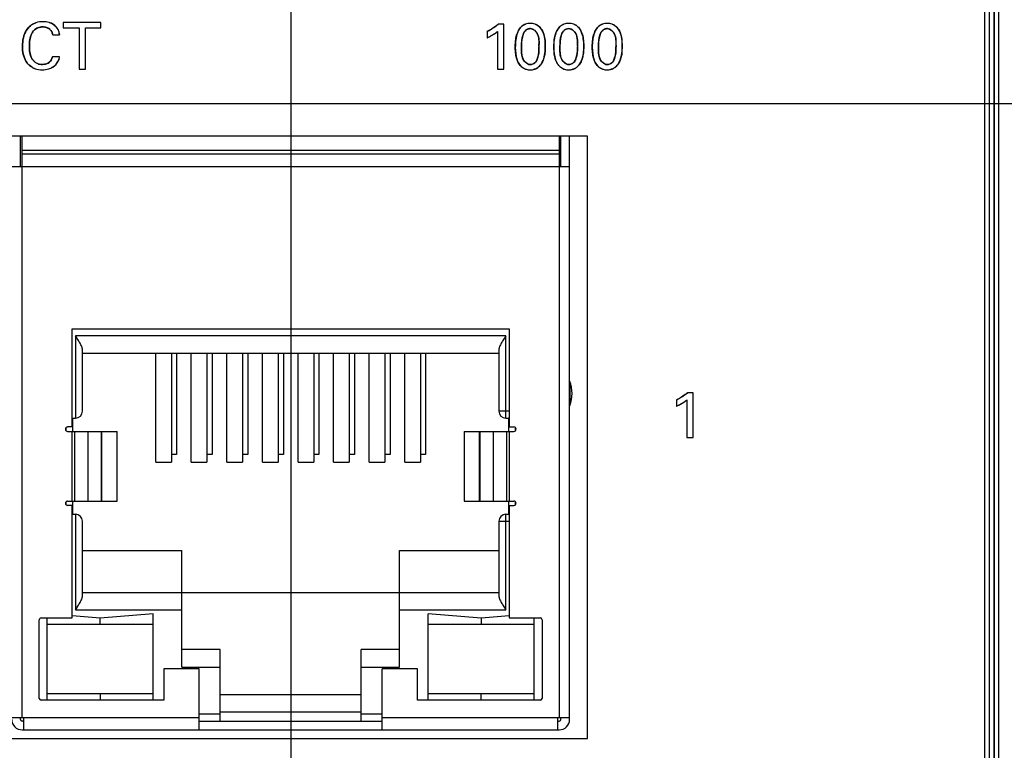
# Model space of a CAD drawing. Header units: inches. Extents: x 0 to 34, y 0 to 22.
# Tile 28 of 139: x 7.8 to 8.9, y 14.7 to 15.5. Entities that reach past the tile are written whole.
import ezdxf

# ---------------------------------------------------------------- set-up
doc = ezdxf.new("R2010")
doc.units = ezdxf.units.IN
doc.header["$LTSCALE"] = 1.87
doc.header["$MEASUREMENT"] = 0
doc.layers.get('0').update_dxf_attribs({"linetype": 'CONTINUOUS'})
doc.layers.add('02___PRT_ALL_AXES', color=7, linetype='CONTINUOUS')
doc.layers.add('DIMENSIONS', color=7, linetype='CONTINUOUS')
doc.styles.get("Standard").update_dxf_attribs({"font": 'txt', "width": 0.8})
doc.dimstyles.new('DIMSTYLE_1', dxfattribs={"dimtxt": 0.125, "dimasz": 0.18, "dimexe": 0.125, "dimexo": 0.0625, "dimgap": 0.03125, "dimtad": 0, "dimtih": 1, "dimtoh": 1, "dimdsep": 46, "dimtxsty": 'STANDARD', "dimblk": '_FILLED', "dimblk1": '_FILLED', "dimblk2": '_FILLED', "dimcen": 0.09, "dimazin": 2, "dimtp": 0.001, "dimtm": 0.001, "dimtfac": 1, "dimtofl": 0, "dimtmove": 0, "dimatfit": 3, "dimldrblk": '_FILLED', "dimfxl": 1, "dimtolj": 1, "dimarcsym": 0})

# ---------------------------------------------------------------- blocks, each defined once
blk = doc.blocks.new('*D26')
at = {"layer": 'DIMENSIONS', "color": 2, "linetype": 'CONTINUOUS'}
blk.add_line((8.0723, 15.7519), (8.0723, 13.6442), dxfattribs=at)
at = {"layer": 'DIMENSIONS', "color": 2, "linetype": 'CONTINUOUS', "insert": (8.0098, 13.5817), "char_height": 0.125, "width": 1.325, "attachment_point": 3, "rotation": 90, "line_spacing_factor": 0.9}
blk.add_mtext('50.71{\\ftxt.shx;\\W1.000000;\\H0.125000; }[1.997]', dxfattribs=at)
blk = doc.blocks.new('_FILLED')
at = {"color": 0, "linetype": 'BYBLOCK'}
blk.add_solid([(0, 0), (-1, 0.1736), (-1, -0.1736)], dxfattribs=at)
blk = doc.blocks.new('*D32')
at = {"layer": 'DIMENSIONS', "color": 2, "linetype": 'CONTINUOUS'}
blk.add_line((9.4964, 15.4022), (5.3882, 15.4022), dxfattribs=at)
at = {"layer": 'DIMENSIONS', "color": 2, "linetype": 'CONTINUOUS', "insert": (5.3257, 15.4647), "char_height": 0.125, "width": 1.325, "attachment_point": 3, "line_spacing_factor": 0.9}
blk.add_mtext('27.19{\\ftxt.shx;\\W1.000000;\\H0.125000; }[1.071]', dxfattribs=at)
blk = doc.blocks.new('*D33')
at = {"layer": 'DIMENSIONS', "color": 2, "linetype": 'CONTINUOUS'}
blk.add_line((9.5589, 15.2147), (9.5589, 13.6442), dxfattribs=at)
at = {"layer": 'DIMENSIONS', "color": 2, "linetype": 'CONTINUOUS', "insert": (9.4964, 13.5817), "char_height": 0.125, "width": 1.325, "attachment_point": 3, "rotation": 90, "line_spacing_factor": 0.9}
blk.add_mtext('88.47{\\ftxt.shx;\\W1.000000;\\H0.125000; }[3.483]', dxfattribs=at)

msp = doc.modelspace()

# ---------------------------------------------------------------- linework, layer by layer
at = {"color": 7, "linetype": 'CONTINUOUS'}
for p, q in [((8.861, 17.6872), (8.861, 14.4452)), ((8.866, 17.6872), (8.866, 14.4452)), ((8.8663, 17.6872), (8.8663, 14.4452)), ((8.8712, 17.6872), (8.8712, 14.4452)), ((7.8156, 15.4941), (7.8156, 15.4879)), ((7.8581, 15.4941), (7.8156, 15.4941)), ((7.8156, 15.4879), (7.8333, 15.4879)), ((7.8333, 15.4879), (7.8333, 15.4414)), ((7.8405, 15.4414), (7.8405, 15.4879)), ((7.8405, 15.4879), (7.8581, 15.4879)), ((7.8581, 15.4879), (7.8581, 15.4941)), ((8.3129, 15.4919), (8.3064, 15.4919)), ((8.3129, 15.4414), (8.3129, 15.4919)), ((7.8036, 15.4799), (7.8114, 15.4799)), ((7.8114, 15.4799), (7.811, 15.4821)), ((8.2942, 15.4839), (8.2942, 15.4767)), ((8.2971, 15.4782), (8.3024, 15.4813)), ((8.3024, 15.4813), (8.3059, 15.4839)), ((8.3059, 15.4839), (8.3059, 15.4414)), ((7.8112, 15.4553), (7.8032, 15.4553)), ((7.8095, 15.4498), (7.8108, 15.4529)), ((7.8108, 15.4529), (7.8112, 15.4553)), ((7.8038, 15.4437), (7.8059, 15.4453)), ((7.8333, 15.4414), (7.8405, 15.4414)), ((8.3059, 15.4414), (8.3129, 15.4414)), ((8.4074, 15.3655), (7.7475, 15.3655)), ((7.7672, 15.3315), (7.7672, 15.3655)), ((7.7691, 14.7091), (7.7691, 15.3655)), ((8.3754, 15.3655), (8.3754, 14.7091)), ((8.3774, 15.3315), (8.3774, 15.3655)), ((8.3872, 14.7071), (8.3872, 15.3655)), ((8.4074, 14.6855), (8.4074, 15.3655)), ((8.3754, 15.3493), (7.7691, 15.3493)), ((8.3754, 15.3453), (7.7691, 15.3453)), ((7.7573, 15.3315), (8.3872, 15.3315)), ((7.8254, 15.0373), (7.8254, 15.1481)), ((7.8254, 15.1481), (8.3191, 15.1481)), ((7.8294, 15.1402), (7.8294, 15.0473)), ((8.3152, 15.1402), (7.8294, 15.1402)), ((8.3152, 15.0473), (8.3152, 15.1402)), ((8.3191, 15.1481), (8.3191, 15.0373)), ((7.8372, 15.0552), (7.8372, 15.1245)), ((7.8372, 15.1205), (8.3073, 15.1205)), ((7.9199, 14.9976), (7.9199, 15.1205)), ((7.9376, 15.1205), (7.9376, 14.9976)), ((7.9435, 15.1205), (7.9435, 15.0063)), ((7.9601, 14.9976), (7.9601, 15.1205)), ((7.9778, 15.1205), (7.9778, 14.9976)), ((7.9837, 15.1205), (7.9837, 15.0063)), ((8.0002, 14.9976), (8.0002, 15.1205)), ((8.018, 15.1205), (8.018, 14.9976)), ((8.0239, 15.1205), (8.0239, 15.0063)), ((8.0404, 14.9976), (8.0404, 15.1205)), ((8.0581, 15.1205), (8.0581, 14.9976)), ((8.064, 15.1205), (8.064, 15.0063)), ((8.0806, 14.9976), (8.0806, 15.1205)), ((8.0983, 15.1205), (8.0983, 14.9976)), ((8.1042, 15.1205), (8.1042, 15.0063)), ((8.1207, 14.9976), (8.1207, 15.1205)), ((8.1384, 15.1205), (8.1384, 14.9976)), ((8.1443, 15.1205), (8.1443, 15.0063)), ((8.1609, 14.9976), (8.1609, 15.1205)), ((8.1786, 15.1205), (8.1786, 14.9976)), ((8.1845, 15.1205), (8.1845, 15.0063)), ((8.201, 14.9976), (8.201, 15.1205)), ((8.2187, 15.1205), (8.2187, 14.9976)), ((8.2246, 15.1205), (8.2246, 15.0063)), ((8.3073, 15.1245), (8.3073, 15.0552)), ((8.3874, 15.0888), (8.3874, 15.0881)), ((8.3874, 15.0881), (8.3874, 15.0617)), ((8.5267, 15.0759), (8.5202, 15.0759)), ((8.5267, 15.0255), (8.5267, 15.0759)), ((8.508, 15.068), (8.508, 15.0607)), ((8.511, 15.0622), (8.5162, 15.0653)), ((8.5197, 15.068), (8.5197, 15.0255)), ((8.3191, 15.0552), (8.3073, 15.0552)), ((7.8254, 15.0473), (7.8294, 15.0473)), ((7.8262, 15.0323), (7.8262, 15.0473)), ((8.3152, 15.0473), (8.3183, 15.0473)), ((8.3183, 15.0473), (8.3191, 15.048)), ((8.3183, 15.0473), (8.3183, 15.0323)), ((7.8183, 15.0361), (7.8183, 15.0335)), ((7.8254, 15.0373), (7.8204, 15.0373)), ((7.8204, 15.0323), (7.8764, 15.0323)), ((7.8253, 15.0323), (7.8253, 14.9536)), ((7.8256, 14.9536), (7.8256, 15.0323)), ((7.8283, 15.0323), (7.8283, 14.9536)), ((7.8437, 14.9536), (7.8437, 15.0323)), ((7.8585, 15.0323), (7.8585, 14.9536)), ((7.8591, 14.9536), (7.8591, 15.0323)), ((7.8764, 14.9536), (7.8764, 15.0323)), ((8.2682, 15.0323), (8.2682, 14.9536)), ((8.2682, 15.0323), (8.3242, 15.0323)), ((8.2855, 14.9536), (8.2855, 15.0323)), ((8.2861, 14.9536), (8.2861, 15.0323)), ((8.3009, 15.0323), (8.3009, 14.9536)), ((8.3163, 14.9536), (8.3163, 15.0323)), ((8.319, 15.0323), (8.319, 14.9536)), ((8.3191, 15.0373), (8.3242, 15.0373)), ((8.3193, 14.9536), (8.3193, 15.0323)), ((8.3262, 15.0335), (8.3262, 15.0361)), ((8.5197, 15.0255), (8.5267, 15.0255)), ((7.9199, 14.9976), (7.9376, 14.9976)), ((7.9435, 15.0063), (7.9376, 15.0063)), ((7.9601, 14.9976), (7.9778, 14.9976)), ((7.9837, 15.0063), (7.9778, 15.0063)), ((8.0002, 14.9976), (8.018, 14.9976)), ((8.0239, 15.0063), (8.018, 15.0063)), ((8.0404, 14.9976), (8.0581, 14.9976)), ((8.064, 15.0063), (8.0581, 15.0063)), ((8.0806, 14.9976), (8.0983, 14.9976)), ((8.1042, 15.0063), (8.0983, 15.0063)), ((8.1207, 14.9976), (8.1384, 14.9976)), ((8.1443, 15.0063), (8.1384, 15.0063)), ((8.1609, 14.9976), (8.1786, 14.9976)), ((8.1845, 15.0063), (8.1786, 15.0063)), ((8.201, 14.9976), (8.2187, 14.9976)), ((8.2246, 15.0063), (8.2187, 15.0063)), ((7.8183, 14.9524), (7.8183, 14.9498)), ((7.8204, 14.9536), (7.8764, 14.9536)), ((7.8262, 14.9386), (7.8262, 14.9536)), ((8.2682, 14.9536), (8.3242, 14.9536)), ((8.3183, 14.9536), (8.3183, 14.9386)), ((8.3262, 14.9498), (8.3262, 14.9524)), ((7.8254, 14.9487), (7.8204, 14.9487)), ((7.8254, 14.8217), (7.8254, 14.9487)), ((8.3191, 14.9487), (8.3191, 14.8217)), ((8.3191, 14.9487), (8.3242, 14.9487)), ((7.8294, 14.9386), (7.8254, 14.9386)), ((7.8294, 14.9386), (7.8294, 14.8308)), ((7.8372, 14.8465), (7.8372, 14.9308)), ((8.3073, 14.9308), (8.3073, 14.8465)), ((8.3073, 14.9308), (8.3191, 14.9308)), ((8.3152, 14.8308), (8.3152, 14.9386)), ((8.3183, 14.9386), (8.3152, 14.9386)), ((8.3183, 14.9386), (8.3191, 14.9379)), ((7.8372, 14.8977), (7.9493, 14.8977)), ((7.9493, 14.7662), (7.9493, 14.8977)), ((8.1953, 14.7662), (8.1953, 14.8977)), ((8.1953, 14.8977), (8.3073, 14.8977)), ((7.8372, 14.8504), (8.3073, 14.8504)), ((7.8294, 14.8308), (7.9493, 14.8308)), ((8.1953, 14.8308), (8.3152, 14.8308)), ((7.7884, 14.7308), (7.7884, 14.8197)), ((7.7904, 14.8217), (7.8254, 14.8217)), ((7.7975, 14.7288), (7.7975, 14.8217)), ((7.8573, 14.8215), (7.8256, 14.8242)), ((7.9172, 14.8265), (7.8573, 14.8215)), ((7.8573, 14.8146), (7.8573, 14.8215)), ((7.9172, 14.7288), (7.9172, 14.8265)), ((8.2274, 14.7288), (8.2274, 14.8265)), ((8.2872, 14.8215), (8.2274, 14.8265)), ((8.3189, 14.8242), (8.2872, 14.8215)), ((8.2872, 14.8215), (8.2872, 14.8146)), ((8.3191, 14.8217), (8.3542, 14.8217)), ((8.3471, 14.7288), (8.3471, 14.8217)), ((8.3561, 14.8197), (8.3561, 14.7308)), ((7.7975, 14.8146), (7.9172, 14.8146)), ((8.2274, 14.8146), (8.3471, 14.8146)), ((7.9926, 14.7859), (7.9493, 14.7859)), ((7.9926, 14.7052), (7.9926, 14.7859)), ((8.152, 14.7052), (8.152, 14.7859)), ((8.1953, 14.7859), (8.152, 14.7859)), ((7.929, 14.7642), (7.929, 14.7288)), ((7.9689, 14.7642), (7.929, 14.7642)), ((7.9493, 14.7662), (7.9926, 14.7662)), ((7.9689, 14.6953), (7.9689, 14.7642)), ((8.152, 14.7662), (8.1953, 14.7662)), ((8.1756, 14.6953), (8.1756, 14.7642)), ((8.2156, 14.7642), (8.1756, 14.7642)), ((8.2156, 14.7288), (8.2156, 14.7642)), ((7.929, 14.7288), (7.7904, 14.7288)), ((7.9172, 14.7359), (7.7975, 14.7359)), ((7.8573, 14.7359), (7.8573, 14.7289)), ((8.152, 14.7347), (7.9926, 14.7347)), ((8.3542, 14.7288), (8.2156, 14.7288)), ((8.3471, 14.7359), (8.2274, 14.7359)), ((8.2872, 14.7289), (8.2872, 14.7359)), ((7.7573, 14.7091), (7.9689, 14.7091)), ((7.7672, 14.7071), (7.7672, 14.7091)), ((7.7711, 14.6953), (7.7711, 14.7091)), ((7.9926, 14.713), (7.9689, 14.713)), ((7.9926, 14.7155), (8.152, 14.7155)), ((8.1756, 14.713), (8.152, 14.713)), ((8.1756, 14.7091), (8.3872, 14.7091)), ((8.3735, 14.7091), (8.3735, 14.6953)), ((8.3774, 14.7071), (8.3774, 14.7091)), ((7.7711, 14.7052), (7.7691, 14.7052)), ((7.7691, 14.6953), (8.3754, 14.6953)), ((7.9689, 14.7052), (8.1756, 14.7052)), ((8.3735, 14.7052), (8.3754, 14.7052)), ((7.7475, 14.6855), (8.4074, 14.6855))]:
    msp.add_line(p, q, dxfattribs=at)
at = {"color": 40, "linetype": 'CONTINUOUS'}
for p, q in [((8.3027, 15.4891), (8.3064, 15.4919)), ((8.3514, 15.4905), (8.3527, 15.4895)), ((8.3948, 15.4905), (8.3962, 15.4895)), ((8.4383, 15.4905), (8.4397, 15.4895)), ((7.811, 15.4821), (7.8113, 15.4804)), ((8.3024, 15.4813), (8.2984, 15.4789)), ((8.3336, 15.4764), (8.333, 15.4716)), ((8.3347, 15.4806), (8.3336, 15.4764)), ((8.3594, 15.4741), (8.3597, 15.4673)), ((8.377, 15.4764), (8.3765, 15.4716)), ((8.3782, 15.4806), (8.377, 15.4764)), ((8.4028, 15.4741), (8.4032, 15.4673)), ((8.4205, 15.4764), (8.4199, 15.4716)), ((8.4216, 15.4806), (8.4205, 15.4764)), ((8.4463, 15.4741), (8.4466, 15.4673)), ((8.3259, 15.4661), (8.3262, 15.4732)), ((8.3262, 15.4598), (8.3259, 15.4661)), ((8.333, 15.4716), (8.3329, 15.4664)), ((8.3329, 15.4664), (8.3329, 15.4613)), ((8.3525, 15.4615), (8.3526, 15.4666)), ((8.3526, 15.4678), (8.3527, 15.4719)), ((8.3597, 15.4673), (8.3594, 15.4603)), ((8.3693, 15.4661), (8.3697, 15.4732)), ((8.3696, 15.4598), (8.3693, 15.4661)), ((8.3765, 15.4716), (8.3763, 15.4664)), ((8.3763, 15.4664), (8.3763, 15.4613)), ((8.3959, 15.4615), (8.3961, 15.4666)), ((8.3961, 15.4678), (8.3961, 15.4719)), ((8.4032, 15.4673), (8.4028, 15.4603)), ((8.4128, 15.4661), (8.4131, 15.4732)), ((8.4131, 15.4598), (8.4128, 15.4661)), ((8.4199, 15.4716), (8.4198, 15.4664)), ((8.4198, 15.4664), (8.4198, 15.4613)), ((8.4394, 15.4615), (8.4395, 15.4666)), ((8.4396, 15.4678), (8.4396, 15.4719)), ((8.4466, 15.4673), (8.4463, 15.4603)), ((7.8007, 15.4498), (7.8019, 15.4514)), ((7.8019, 15.4514), (7.8027, 15.4532)), ((7.8027, 15.4532), (7.8032, 15.4553)), ((7.8108, 15.4529), (7.8105, 15.452)), ((8.3507, 15.4527), (8.3519, 15.4569)), ((8.3519, 15.4569), (8.3525, 15.4615)), ((8.3942, 15.4528), (8.3953, 15.4569)), ((8.3953, 15.4569), (8.3959, 15.4615)), ((8.4376, 15.4528), (8.4388, 15.4569)), ((8.4388, 15.4569), (8.4394, 15.4615)), ((7.7921, 15.4466), (7.7955, 15.447)), ((7.7955, 15.447), (7.7984, 15.4481)), ((7.8053, 15.4448), (7.8025, 15.443)), ((8.3427, 15.4465), (8.3441, 15.4466)), ((8.3862, 15.4465), (8.3875, 15.4466)), ((8.4296, 15.4465), (8.431, 15.4466)), ((8.5166, 15.0731), (8.5202, 15.0759))]:
    msp.add_line(p, q, dxfattribs=at)
at = {"color": 7, "linetype": 'CONTINUOUS'}
for centre, radius, start, end in [((8.2544, 15.5599), 0.0858, 297.6225, 301.0303), ((8.2646, 15.5396), 0.0695, 295.2026, 297.9491), ((7.7945, 15.458), 0.0171, 312.1187, 331.1009), ((8.3535, 15.0752), 0.0365, 338.1891, 21.8109), ((8.4698, 15.1417), 0.083, 297.4258, 300.9512), ((8.4792, 15.1221), 0.0678, 295.128, 297.9474), ((8.4909, 15.1026), 0.0451, 304.2241, 309.8393), ((7.8294, 15.0552), 0.00787, 270, 360), ((8.3152, 15.0552), 0.00787, 180, 270), ((7.8204, 15.0348), 0.00246, 90, 270), ((8.3242, 15.0348), 0.00246, 270, 90), ((7.8204, 14.9511), 0.00246, 90, 270), ((8.3242, 14.9511), 0.00246, 270, 90), ((7.8294, 14.9308), 0.00787, 0, 90), ((8.3152, 14.9308), 0.00787, 90, 180), ((7.7904, 14.8197), 0.00197, 90, 180), ((8.3542, 14.8197), 0.00197, 0, 90), ((7.7904, 14.7308), 0.00197, 180, 270), ((8.3542, 14.7308), 0.00197, 270, 360), ((7.7691, 14.7071), 0.0118, 180, 270), ((7.7691, 14.7071), 0.00197, 180, 270), ((8.3754, 14.7071), 0.0118, 270, 360), ((8.3754, 14.7071), 0.00197, 270, 360)]:
    msp.add_arc(centre, radius, start, end, dxfattribs=at)
at = {"color": 40, "linetype": 'CONTINUOUS'}
for centre, radius, start, end in [((8.2534, 15.5617), 0.0877, 297.644, 299.9587), ((8.2565, 15.5563), 0.0816, 299.9745, 301.0867), ((8.2601, 15.5504), 0.0746, 301.0503, 304.7954), ((8.3411, 15.4802), 0.0123, 123.8309, 132.34), ((8.3845, 15.4802), 0.0123, 123.8309, 132.34), ((8.428, 15.4802), 0.0123, 123.8309, 132.34), ((7.7977, 15.4788), 0.0137, 4.5174, 6.5847), ((8.2625, 15.5438), 0.0742, 295.2373, 295.7454), ((8.2661, 15.5365), 0.0661, 295.6896, 299.2762), ((8.275, 15.5215), 0.0486, 304.2222, 304.7886), ((8.2774, 15.5181), 0.0445, 304.7242, 309.8145), ((8.4536, 15.4665), 0.101, 179.2424, 179.9511), ((8.4971, 15.4665), 0.101, 179.2424, 179.9511), ((8.5406, 15.4665), 0.101, 179.2424, 179.9511), ((7.7955, 15.4575), 0.016, 331.0832, 339.7523), ((7.7948, 15.4577), 0.0166, 308.9852, 315.5649), ((7.7944, 15.4581), 0.0171, 315.5443, 331.0793), ((8.3433, 15.4561), 0.0159, 227.4011, 234.7101), ((8.3426, 15.4561), 0.0157, 270.0302, 284.038), ((8.3426, 15.4548), 0.00829, 280.4126, 294.0091), ((8.3434, 15.4541), 0.0136, 298.4573, 306.8724), ((8.3431, 15.4545), 0.014, 306.8403, 313.2045), ((8.3868, 15.4561), 0.016, 227.4599, 234.6827), ((8.3861, 15.4561), 0.0156, 270.0307, 284.0404), ((8.386, 15.4548), 0.0083, 280.391, 294.0056), ((8.3868, 15.4541), 0.0136, 298.4593, 306.8723), ((8.3866, 15.4545), 0.014, 306.8403, 313.2045), ((8.4302, 15.4561), 0.016, 227.4599, 234.6827), ((8.4296, 15.4561), 0.0156, 270.0302, 284.041), ((8.4295, 15.4548), 0.0083, 280.391, 294.0056), ((8.4303, 15.4541), 0.0136, 298.4639, 306.8776), ((8.43, 15.4545), 0.014, 306.8459, 313.2154), ((8.4692, 15.1428), 0.0843, 297.4414, 300.2394), ((8.4806, 15.1194), 0.0647, 295.6332, 299.2997), ((8.4722, 15.1375), 0.0782, 300.2664, 301.0123), ((8.4859, 15.1099), 0.0539, 299.2788, 304.1994), ((8.4755, 15.1322), 0.0719, 300.9709, 304.8475), ((8.4888, 15.1055), 0.0487, 304.2771, 304.8436), ((8.4911, 15.1023), 0.0447, 304.7823, 309.8546), ((8.4774, 15.1258), 0.0719, 295.1602, 295.6853)]:
    msp.add_arc(centre, radius, start, end, dxfattribs=at)
at = {"color": 7, "linetype": 'CONTINUOUS'}
for points, knots in [([(7.7846, 15.4936), (7.7834, 15.4932), (7.7791, 15.4914), (7.7712, 15.4834), (7.7695, 15.4734), (7.7695, 15.4672)], [0, 0, 0, 0, 0.121359, 0.426552, 1, 1, 1, 1]), ([(7.7773, 15.4673), (7.7773, 15.4721), (7.778, 15.4795), (7.7843, 15.4877), (7.7896, 15.489), (7.7922, 15.489)], [0, 0, 0, 0, 0.488958, 0.728973, 1, 1, 1, 1]), ([(7.7922, 15.489), (7.7956, 15.489), (7.8017, 15.4871), (7.8033, 15.4817), (7.8036, 15.4799)], [0, 0, 0, 0, 0.644165, 1, 1, 1, 1]), ([(7.8096, 15.4859), (7.8084, 15.4883), (7.8053, 15.4918), (7.8013, 15.4935), (7.7997, 15.494)], [0, 0, 0, 0, 0.59891, 1, 1, 1, 1]), ([(8.3064, 15.4919), (8.3056, 15.4912), (8.3031, 15.4893), (8.3004, 15.4875), (8.2986, 15.4864)], [0, 0, 0, 0, 0.326104, 1, 1, 1, 1]), ([(8.3373, 15.492), (8.3359, 15.4914), (8.3318, 15.4892), (8.3265, 15.4802), (8.3259, 15.4716), (8.3259, 15.4661)], [0, 0, 0, 0, 0.148786, 0.450686, 1, 1, 1, 1]), ([(8.3329, 15.4664), (8.3329, 15.4711), (8.3331, 15.4777), (8.337, 15.4856), (8.341, 15.4871), (8.3429, 15.4871)], [0, 0, 0, 0, 0.54667, 0.777002, 1, 1, 1, 1]), ([(8.3429, 15.4871), (8.3461, 15.4871), (8.3535, 15.4801), (8.3526, 15.4716), (8.3526, 15.4666)], [0, 0, 0, 0, 0.39219, 1, 1, 1, 1]), ([(8.3597, 15.4673), (8.3597, 15.4728), (8.359, 15.4814), (8.3533, 15.4897), (8.3496, 15.4916), (8.3483, 15.492)], [0, 0, 0, 0, 0.576278, 0.865715, 1, 1, 1, 1]), ([(8.3808, 15.492), (8.3793, 15.4914), (8.3753, 15.4892), (8.37, 15.4802), (8.3693, 15.4716), (8.3693, 15.4661)], [0, 0, 0, 0, 0.148786, 0.450686, 1, 1, 1, 1]), ([(8.3763, 15.4664), (8.3763, 15.4711), (8.3765, 15.4777), (8.3804, 15.4856), (8.3844, 15.4871), (8.3863, 15.4871)], [0, 0, 0, 0, 0.54667, 0.777002, 1, 1, 1, 1]), ([(8.3863, 15.4871), (8.3895, 15.4871), (8.3969, 15.4801), (8.3961, 15.4716), (8.3961, 15.4666)], [0, 0, 0, 0, 0.39219, 1, 1, 1, 1]), ([(8.4032, 15.4673), (8.4032, 15.4728), (8.4025, 15.4814), (8.3967, 15.4897), (8.393, 15.4916), (8.3918, 15.492)], [0, 0, 0, 0, 0.576278, 0.865715, 1, 1, 1, 1]), ([(8.4242, 15.492), (8.4228, 15.4914), (8.4187, 15.4892), (8.4134, 15.4802), (8.4128, 15.4716), (8.4128, 15.4661)], [0, 0, 0, 0, 0.148786, 0.450686, 1, 1, 1, 1]), ([(8.4198, 15.4664), (8.4198, 15.4711), (8.42, 15.4777), (8.4239, 15.4856), (8.4279, 15.4871), (8.4298, 15.4871)], [0, 0, 0, 0, 0.546678, 0.777006, 1, 1, 1, 1]), ([(8.4298, 15.4871), (8.433, 15.4871), (8.4404, 15.4801), (8.4395, 15.4716), (8.4395, 15.4666)], [0, 0, 0, 0, 0.39219, 1, 1, 1, 1]), ([(8.4466, 15.4673), (8.4466, 15.4728), (8.4459, 15.4814), (8.4402, 15.4897), (8.4365, 15.4916), (8.4352, 15.492)], [0, 0, 0, 0, 0.576278, 0.865715, 1, 1, 1, 1]), ([(7.7695, 15.4672), (7.7695, 15.4613), (7.771, 15.4518), (7.7785, 15.444), (7.7827, 15.4422), (7.784, 15.4418)], [0, 0, 0, 0, 0.565795, 0.8719, 1, 1, 1, 1]), ([(7.7921, 15.4466), (7.7896, 15.4466), (7.7846, 15.4476), (7.778, 15.4551), (7.7773, 15.4625), (7.7773, 15.4673)], [0, 0, 0, 0, 0.266928, 0.497762, 1, 1, 1, 1]), ([(8.3259, 15.4661), (8.3259, 15.4612), (8.3264, 15.4552), (8.3287, 15.4497), (8.3292, 15.4488)], [0, 0, 0, 0, 0.825137, 1, 1, 1, 1]), ([(8.3427, 15.4465), (8.3395, 15.4465), (8.3322, 15.4533), (8.3329, 15.4617), (8.3329, 15.4664)], [0, 0, 0, 0, 0.403543, 1, 1, 1, 1]), ([(8.3526, 15.4666), (8.3526, 15.4621), (8.3524, 15.4573), (8.3507, 15.4529), (8.3507, 15.4527)], [0, 0, 0, 0, 0.967439, 1, 1, 1, 1]), ([(8.3527, 15.4443), (8.3567, 15.448), (8.3594, 15.4566), (8.3597, 15.4646), (8.3597, 15.4673)], [0, 0, 0, 0, 0.669869, 1, 1, 1, 1]), ([(8.3693, 15.4661), (8.3693, 15.4612), (8.3698, 15.4552), (8.3721, 15.4497), (8.3726, 15.4488)], [0, 0, 0, 0, 0.825148, 1, 1, 1, 1]), ([(8.3862, 15.4465), (8.3829, 15.4465), (8.3757, 15.4533), (8.3763, 15.4617), (8.3763, 15.4664)], [0, 0, 0, 0, 0.403531, 1, 1, 1, 1]), ([(8.3961, 15.4666), (8.3961, 15.4621), (8.3959, 15.4573), (8.3942, 15.4529), (8.3941, 15.4527)], [0, 0, 0, 0, 0.967632, 1, 1, 1, 1]), ([(8.3962, 15.4443), (8.4001, 15.448), (8.4029, 15.4566), (8.4032, 15.4646), (8.4032, 15.4673)], [0, 0, 0, 0, 0.669869, 1, 1, 1, 1]), ([(8.4128, 15.4661), (8.4128, 15.4612), (8.4133, 15.4552), (8.4156, 15.4497), (8.4161, 15.4488)], [0, 0, 0, 0, 0.825148, 1, 1, 1, 1]), ([(8.4296, 15.4465), (8.4264, 15.4465), (8.4192, 15.4533), (8.4198, 15.4617), (8.4198, 15.4664)], [0, 0, 0, 0, 0.403519, 1, 1, 1, 1]), ([(8.4395, 15.4666), (8.4395, 15.4621), (8.4393, 15.4573), (8.4377, 15.4529), (8.4376, 15.4527)], [0, 0, 0, 0, 0.967632, 1, 1, 1, 1]), ([(8.4396, 15.4443), (8.4436, 15.448), (8.4463, 15.4566), (8.4466, 15.4646), (8.4466, 15.4673)], [0, 0, 0, 0, 0.669869, 1, 1, 1, 1]), ([(7.8032, 15.4553), (7.803, 15.4539), (7.8024, 15.4519), (7.8011, 15.4502), (7.8007, 15.4498)], [0, 0, 0, 0, 0.684891, 1, 1, 1, 1]), ([(8.3507, 15.4527), (8.35, 15.4511), (8.3488, 15.4488), (8.3466, 15.4475), (8.346, 15.4472)], [0, 0, 0, 0, 0.705362, 1, 1, 1, 1]), ([(8.3941, 15.4527), (8.3935, 15.4511), (8.3923, 15.4488), (8.3901, 15.4475), (8.3894, 15.4472)], [0, 0, 0, 0, 0.705624, 1, 1, 1, 1]), ([(8.4376, 15.4527), (8.437, 15.4511), (8.4357, 15.4488), (8.4336, 15.4475), (8.4329, 15.4472)], [0, 0, 0, 0, 0.705624, 1, 1, 1, 1]), ([(8.3372, 15.4414), (8.3375, 15.4413), (8.3392, 15.4407), (8.3411, 15.4404), (8.3426, 15.4404)], [0, 0, 0, 0, 0.147551, 1, 1, 1, 1]), ([(8.3498, 15.4422), (8.3499, 15.4422), (8.3509, 15.4428), (8.3519, 15.4435), (8.3527, 15.4443)], [0, 0, 0, 0, 0.031894, 1, 1, 1, 1]), ([(8.3807, 15.4414), (8.381, 15.4413), (8.3827, 15.4407), (8.3845, 15.4404), (8.3861, 15.4404)], [0, 0, 0, 0, 0.145557, 1, 1, 1, 1]), ([(8.3933, 15.4422), (8.3933, 15.4422), (8.3944, 15.4428), (8.3953, 15.4435), (8.3962, 15.4443)], [0, 0, 0, 0, 0.03183, 1, 1, 1, 1]), ([(8.4242, 15.4414), (8.4244, 15.4413), (8.4262, 15.4407), (8.428, 15.4404), (8.4296, 15.4404)], [0, 0, 0, 0, 0.145557, 1, 1, 1, 1]), ([(8.4368, 15.4422), (8.4368, 15.4422), (8.4378, 15.4428), (8.4388, 15.4435), (8.4396, 15.4443)], [0, 0, 0, 0, 0.031678, 1, 1, 1, 1]), ([(7.8372, 15.1245), (7.8372, 15.125), (7.837, 15.1262), (7.8362, 15.1287), (7.8344, 15.132), (7.832, 15.136), (7.8303, 15.1388), (7.8294, 15.1402)], [0, 0, 0, 0, 0.092751, 0.200336, 0.446741, 0.718166, 1, 1, 1, 1]), ([(8.3152, 15.1402), (8.3143, 15.1388), (8.3126, 15.136), (8.3101, 15.132), (8.3084, 15.1287), (8.3075, 15.1262), (8.3073, 15.125), (8.3073, 15.1245)], [0, 0, 0, 0, 0.281834, 0.553264, 0.799685, 0.907261, 1, 1, 1, 1]), ([(8.5202, 15.0759), (8.5195, 15.0753), (8.5169, 15.0733), (8.5143, 15.0716), (8.5125, 15.0705)], [0, 0, 0, 0, 0.326143, 1, 1, 1, 1]), ([(7.8294, 14.8308), (7.8303, 14.8322), (7.832, 14.8349), (7.8344, 14.839), (7.8362, 14.8423), (7.837, 14.8448), (7.8372, 14.846), (7.8372, 14.8465)], [0, 0, 0, 0, 0.281834, 0.553264, 0.799685, 0.907261, 1, 1, 1, 1]), ([(8.3073, 14.8465), (8.3073, 14.846), (8.3075, 14.8448), (8.3084, 14.8423), (8.3101, 14.839), (8.3126, 14.8349), (8.3143, 14.8322), (8.3152, 14.8308)], [0, 0, 0, 0, 0.092751, 0.200336, 0.446741, 0.718166, 1, 1, 1, 1])]:
    msp.add_open_spline(points, degree=3, knots=knots, dxfattribs=at)
at = {"color": 40, "linetype": 'CONTINUOUS'}
for points in [[(7.7705, 15.4767), (7.7712, 15.4795), (7.7722, 15.4822), (7.7736, 15.4846)], [(7.7922, 15.489), (7.7903, 15.489), (7.7884, 15.4887), (7.7866, 15.4879)], [(7.7967, 15.4883), (7.7952, 15.4888), (7.7937, 15.489), (7.7922, 15.489)], [(7.8002, 15.4865), (7.7992, 15.4873), (7.798, 15.4879), (7.7967, 15.4883)], [(7.7997, 15.494), (7.7997, 15.494), (7.7997, 15.494), (7.7997, 15.494)], [(7.8054, 15.4911), (7.8071, 15.4897), (7.8086, 15.4879), (7.8096, 15.4859)], [(8.3296, 15.485), (8.3304, 15.4866), (8.3315, 15.4881), (8.3328, 15.4893)], [(8.3342, 15.4904), (8.3352, 15.491), (8.3362, 15.4916), (8.3373, 15.492)], [(8.3429, 15.4871), (8.3417, 15.4871), (8.3406, 15.4868), (8.3395, 15.4863)], [(8.3457, 15.4864), (8.3448, 15.4868), (8.3439, 15.4871), (8.3429, 15.4871)], [(8.3486, 15.4842), (8.3477, 15.4851), (8.3468, 15.4859), (8.3457, 15.4864)], [(8.3483, 15.492), (8.3483, 15.492), (8.3483, 15.492), (8.3483, 15.492)], [(8.3483, 15.492), (8.3494, 15.4916), (8.3504, 15.4912), (8.3514, 15.4905)], [(8.3527, 15.4895), (8.354, 15.4884), (8.3551, 15.487), (8.356, 15.4855)], [(8.373, 15.485), (8.3739, 15.4866), (8.3749, 15.4881), (8.3762, 15.4893)], [(8.3777, 15.4904), (8.3786, 15.491), (8.3797, 15.4916), (8.3808, 15.492)], [(8.3863, 15.4871), (8.3852, 15.4871), (8.384, 15.4868), (8.383, 15.4863)], [(8.3892, 15.4864), (8.3883, 15.4868), (8.3873, 15.4871), (8.3863, 15.4871)], [(8.392, 15.4842), (8.3912, 15.4851), (8.3902, 15.4859), (8.3892, 15.4864)], [(8.3918, 15.492), (8.3918, 15.492), (8.3918, 15.492), (8.3918, 15.492)], [(8.3918, 15.492), (8.3929, 15.4916), (8.3939, 15.4912), (8.3948, 15.4905)], [(8.3962, 15.4895), (8.3975, 15.4884), (8.3985, 15.487), (8.3994, 15.4855)], [(8.4165, 15.485), (8.4173, 15.4866), (8.4184, 15.4881), (8.4197, 15.4893)], [(8.4211, 15.4904), (8.4221, 15.491), (8.4231, 15.4916), (8.4242, 15.492)], [(8.4298, 15.4871), (8.4286, 15.4871), (8.4275, 15.4868), (8.4264, 15.4863)], [(8.4327, 15.4864), (8.4317, 15.4868), (8.4308, 15.4871), (8.4298, 15.4871)], [(8.4355, 15.4842), (8.4347, 15.4851), (8.4337, 15.4859), (8.4327, 15.4864)], [(8.4352, 15.492), (8.4352, 15.492), (8.4352, 15.492), (8.4352, 15.492)], [(8.4352, 15.492), (8.4363, 15.4916), (8.4373, 15.4912), (8.4383, 15.4905)], [(8.4397, 15.4895), (8.4409, 15.4884), (8.442, 15.487), (8.4429, 15.4855)], [(7.7695, 15.4672), (7.7695, 15.4704), (7.7698, 15.4736), (7.7705, 15.4767)], [(7.7778, 15.4742), (7.7774, 15.4719), (7.7773, 15.4696), (7.7773, 15.4673)], [(7.7794, 15.4802), (7.7786, 15.4783), (7.7781, 15.4763), (7.7778, 15.4742)], [(7.8036, 15.4799), (7.8034, 15.4812), (7.803, 15.4825), (7.8025, 15.4837)], [(8.3262, 15.4732), (8.3264, 15.4753), (8.3268, 15.4775), (8.3274, 15.4796)], [(8.3366, 15.4841), (8.3358, 15.4831), (8.3352, 15.4819), (8.3347, 15.4806)], [(8.3523, 15.4767), (8.352, 15.4781), (8.3516, 15.4795), (8.3509, 15.4808)], [(8.3527, 15.4719), (8.3526, 15.4735), (8.3525, 15.4751), (8.3523, 15.4767)], [(8.3582, 15.4803), (8.3588, 15.4782), (8.3591, 15.4762), (8.3594, 15.4741)], [(8.3697, 15.4732), (8.3699, 15.4753), (8.3703, 15.4775), (8.3708, 15.4796)], [(8.3801, 15.4841), (8.3792, 15.4831), (8.3787, 15.4819), (8.3782, 15.4806)], [(8.3957, 15.4767), (8.3954, 15.4781), (8.395, 15.4795), (8.3944, 15.4808)], [(8.3961, 15.4719), (8.3961, 15.4735), (8.396, 15.4751), (8.3957, 15.4767)], [(8.4016, 15.4803), (8.4022, 15.4782), (8.4026, 15.4762), (8.4028, 15.4741)], [(8.4131, 15.4732), (8.4133, 15.4753), (8.4137, 15.4775), (8.4143, 15.4796)], [(8.4235, 15.4841), (8.4227, 15.4831), (8.4221, 15.4819), (8.4216, 15.4806)], [(8.4392, 15.4767), (8.4389, 15.4781), (8.4385, 15.4795), (8.4378, 15.4808)], [(8.4396, 15.4719), (8.4396, 15.4735), (8.4395, 15.4751), (8.4392, 15.4767)], [(8.4451, 15.4803), (8.4457, 15.4782), (8.4461, 15.4762), (8.4463, 15.4741)], [(7.7704, 15.458), (7.7697, 15.461), (7.7695, 15.4642), (7.7695, 15.4672)], [(7.7773, 15.4673), (7.7773, 15.465), (7.7774, 15.4628), (7.7777, 15.4605)], [(7.7734, 15.4504), (7.772, 15.4528), (7.771, 15.4554), (7.7704, 15.458)], [(7.7777, 15.4605), (7.7781, 15.4585), (7.7786, 15.4565), (7.7794, 15.4547)], [(8.3272, 15.4539), (8.3267, 15.4558), (8.3264, 15.4578), (8.3262, 15.4598)], [(8.3329, 15.4613), (8.3329, 15.4597), (8.333, 15.4582), (8.3334, 15.4566)], [(8.3334, 15.4566), (8.3336, 15.4553), (8.3341, 15.4539), (8.3347, 15.4526)], [(8.3488, 15.4493), (8.3496, 15.4503), (8.3502, 15.4515), (8.3507, 15.4527)], [(8.3582, 15.4539), (8.3576, 15.452), (8.3569, 15.4501), (8.3559, 15.4484)], [(8.3707, 15.4539), (8.3702, 15.4558), (8.3698, 15.4578), (8.3696, 15.4598)], [(8.3763, 15.4613), (8.3764, 15.4597), (8.3765, 15.4582), (8.3768, 15.4566)], [(8.3768, 15.4566), (8.3771, 15.4553), (8.3775, 15.4539), (8.3782, 15.4526)], [(8.3922, 15.4493), (8.3931, 15.4503), (8.3937, 15.4516), (8.3942, 15.4528)], [(8.4016, 15.4539), (8.4011, 15.452), (8.4003, 15.4501), (8.3994, 15.4484)], [(8.4141, 15.4539), (8.4136, 15.4558), (8.4133, 15.4578), (8.4131, 15.4598)], [(8.4198, 15.4613), (8.4198, 15.4597), (8.42, 15.4582), (8.4203, 15.4566)], [(8.4203, 15.4566), (8.4206, 15.4553), (8.421, 15.4539), (8.4217, 15.4526)], [(8.4357, 15.4493), (8.4365, 15.4503), (8.4372, 15.4516), (8.4376, 15.4528)], [(8.4451, 15.4539), (8.4445, 15.452), (8.4438, 15.4501), (8.4428, 15.4484)], [(7.784, 15.4418), (7.784, 15.4418), (7.784, 15.4418), (7.784, 15.4418)], [(7.7867, 15.4475), (7.7884, 15.4469), (7.7903, 15.4466), (7.7921, 15.4466)], [(7.7984, 15.4481), (7.7993, 15.4486), (7.8, 15.4491), (7.8007, 15.4498)], [(7.7992, 15.4416), (7.7992, 15.4416), (7.7992, 15.4416), (7.7992, 15.4416)], [(8.3325, 15.4444), (8.3311, 15.4457), (8.33, 15.4472), (8.3292, 15.4488)], [(8.3372, 15.4414), (8.3361, 15.4418), (8.3351, 15.4424), (8.3341, 15.4431)], [(8.3371, 15.4493), (8.3379, 15.4484), (8.3389, 15.4477), (8.3399, 15.4472)], [(8.3399, 15.4472), (8.3408, 15.4467), (8.3417, 15.4465), (8.3427, 15.4465)], [(8.3498, 15.4422), (8.3488, 15.4416), (8.3476, 15.4412), (8.3464, 15.4409)], [(8.3559, 15.4484), (8.355, 15.4469), (8.354, 15.4455), (8.3527, 15.4443)], [(8.376, 15.4444), (8.3746, 15.4456), (8.3734, 15.4472), (8.3726, 15.4488)], [(8.3807, 15.4414), (8.3796, 15.4418), (8.3785, 15.4424), (8.3776, 15.4431)], [(8.3805, 15.4493), (8.3814, 15.4484), (8.3823, 15.4477), (8.3833, 15.4472)], [(8.3833, 15.4472), (8.3842, 15.4467), (8.3852, 15.4465), (8.3862, 15.4465)], [(8.3933, 15.4422), (8.3922, 15.4416), (8.3911, 15.4412), (8.3899, 15.4409)], [(8.3994, 15.4484), (8.3985, 15.4469), (8.3974, 15.4455), (8.3962, 15.4443)], [(8.4194, 15.4444), (8.418, 15.4456), (8.4169, 15.4472), (8.4161, 15.4488)], [(8.4242, 15.4414), (8.4231, 15.4418), (8.422, 15.4424), (8.421, 15.4431)], [(8.424, 15.4493), (8.4248, 15.4484), (8.4258, 15.4477), (8.4268, 15.4472)], [(8.4268, 15.4472), (8.4277, 15.4467), (8.4286, 15.4465), (8.4296, 15.4465)], [(8.4367, 15.4422), (8.4357, 15.4416), (8.4345, 15.4412), (8.4334, 15.4409)], [(8.4428, 15.4484), (8.4419, 15.4469), (8.4409, 15.4455), (8.4396, 15.4443)]]:
    msp.add_open_spline(points, degree=3, dxfattribs=at)
for points, knots in [([(7.7736, 15.4846), (7.7737, 15.4848), (7.775, 15.4869), (7.7767, 15.4888), (7.7784, 15.4903)], [0, 0, 0, 0, 0.087206, 1, 1, 1, 1]), ([(7.7784, 15.4903), (7.7792, 15.4909), (7.7812, 15.4923), (7.7834, 15.4932), (7.7846, 15.4936)], [0, 0, 0, 0, 0.44444, 1, 1, 1, 1]), ([(7.7824, 15.4849), (7.7814, 15.4839), (7.7804, 15.4823), (7.7796, 15.4806), (7.7794, 15.4802)], [0, 0, 0, 0, 0.766696, 1, 1, 1, 1]), ([(7.7866, 15.4879), (7.7859, 15.4876), (7.7843, 15.4868), (7.783, 15.4857), (7.7824, 15.4849)], [0, 0, 0, 0, 0.452202, 1, 1, 1, 1]), ([(7.7997, 15.494), (7.8013, 15.4935), (7.8033, 15.4926), (7.8051, 15.4913), (7.8054, 15.4911)], [0, 0, 0, 0, 0.800721, 1, 1, 1, 1]), ([(7.8025, 15.4837), (7.8022, 15.4842), (7.8016, 15.4852), (7.8007, 15.4861), (7.8002, 15.4865)], [0, 0, 0, 0, 0.454787, 1, 1, 1, 1]), ([(8.3274, 15.4796), (8.3277, 15.4805), (8.3283, 15.4824), (8.3291, 15.4842), (8.3296, 15.485)], [0, 0, 0, 0, 0.494438, 1, 1, 1, 1]), ([(8.3395, 15.4863), (8.3388, 15.486), (8.3377, 15.4854), (8.3369, 15.4845), (8.3366, 15.4841)], [0, 0, 0, 0, 0.61747, 1, 1, 1, 1]), ([(8.356, 15.4855), (8.3563, 15.4849), (8.3572, 15.4832), (8.3578, 15.4814), (8.3582, 15.4803)], [0, 0, 0, 0, 0.361754, 1, 1, 1, 1]), ([(8.3708, 15.4796), (8.3711, 15.4805), (8.3717, 15.4824), (8.3725, 15.4842), (8.373, 15.485)], [0, 0, 0, 0, 0.494438, 1, 1, 1, 1]), ([(8.383, 15.4863), (8.3823, 15.486), (8.3812, 15.4854), (8.3804, 15.4845), (8.3801, 15.4841)], [0, 0, 0, 0, 0.61747, 1, 1, 1, 1]), ([(8.3994, 15.4855), (8.3998, 15.4849), (8.4006, 15.4832), (8.4013, 15.4814), (8.4016, 15.4803)], [0, 0, 0, 0, 0.361754, 1, 1, 1, 1]), ([(8.4143, 15.4796), (8.4146, 15.4805), (8.4152, 15.4824), (8.416, 15.4842), (8.4165, 15.485)], [0, 0, 0, 0, 0.494438, 1, 1, 1, 1]), ([(8.4264, 15.4863), (8.4257, 15.486), (8.4247, 15.4854), (8.4238, 15.4845), (8.4235, 15.4841)], [0, 0, 0, 0, 0.617424, 1, 1, 1, 1]), ([(8.4429, 15.4855), (8.4432, 15.4849), (8.4441, 15.4832), (8.4447, 15.4814), (8.4451, 15.4803)], [0, 0, 0, 0, 0.361754, 1, 1, 1, 1]), ([(8.3509, 15.4808), (8.3508, 15.481), (8.3502, 15.4822), (8.3494, 15.4833), (8.3486, 15.4842)], [0, 0, 0, 0, 0.155976, 1, 1, 1, 1]), ([(8.3944, 15.4808), (8.3943, 15.481), (8.3937, 15.4822), (8.3928, 15.4833), (8.392, 15.4842)], [0, 0, 0, 0, 0.155976, 1, 1, 1, 1]), ([(8.4378, 15.4808), (8.4377, 15.481), (8.4371, 15.4822), (8.4363, 15.4833), (8.4355, 15.4842)], [0, 0, 0, 0, 0.155976, 1, 1, 1, 1]), ([(7.7794, 15.4547), (7.7797, 15.4542), (7.7805, 15.4526), (7.7816, 15.4512), (7.7824, 15.4503)], [0, 0, 0, 0, 0.314415, 1, 1, 1, 1]), ([(8.3292, 15.4488), (8.3287, 15.4497), (8.328, 15.4514), (8.3274, 15.4532), (8.3272, 15.4539)], [0, 0, 0, 0, 0.563685, 1, 1, 1, 1]), ([(8.3347, 15.4526), (8.3348, 15.4525), (8.3354, 15.4513), (8.3362, 15.4502), (8.3371, 15.4493)], [0, 0, 0, 0, 0.09358, 1, 1, 1, 1]), ([(8.3594, 15.4603), (8.3593, 15.46), (8.3591, 15.4578), (8.3587, 15.4557), (8.3582, 15.4539)], [0, 0, 0, 0, 0.17073, 1, 1, 1, 1]), ([(8.3726, 15.4488), (8.3721, 15.4497), (8.3714, 15.4514), (8.3709, 15.4532), (8.3707, 15.4539)], [0, 0, 0, 0, 0.563594, 1, 1, 1, 1]), ([(8.3782, 15.4526), (8.3783, 15.4525), (8.3789, 15.4513), (8.3797, 15.4502), (8.3805, 15.4493)], [0, 0, 0, 0, 0.093659, 1, 1, 1, 1]), ([(8.4028, 15.4603), (8.4028, 15.46), (8.4025, 15.4578), (8.4021, 15.4557), (8.4016, 15.4539)], [0, 0, 0, 0, 0.17073, 1, 1, 1, 1]), ([(8.4161, 15.4488), (8.4156, 15.4497), (8.4149, 15.4514), (8.4143, 15.4532), (8.4141, 15.4539)], [0, 0, 0, 0, 0.563594, 1, 1, 1, 1]), ([(8.4217, 15.4526), (8.4217, 15.4525), (8.4223, 15.4513), (8.4231, 15.4502), (8.424, 15.4493)], [0, 0, 0, 0, 0.093718, 1, 1, 1, 1]), ([(8.4463, 15.4603), (8.4463, 15.46), (8.446, 15.4578), (8.4456, 15.4557), (8.4451, 15.4539)], [0, 0, 0, 0, 0.17073, 1, 1, 1, 1]), ([(7.778, 15.445), (7.7762, 15.4464), (7.7747, 15.4483), (7.7734, 15.4503), (7.7734, 15.4504)], [0, 0, 0, 0, 0.941783, 1, 1, 1, 1]), ([(7.784, 15.4418), (7.7827, 15.4422), (7.7806, 15.4431), (7.7787, 15.4444), (7.778, 15.445)], [0, 0, 0, 0, 0.58292, 1, 1, 1, 1]), ([(7.7824, 15.4503), (7.7831, 15.4496), (7.7845, 15.4485), (7.786, 15.4478), (7.7867, 15.4475)], [0, 0, 0, 0, 0.582657, 1, 1, 1, 1]), ([(8.346, 15.4472), (8.3466, 15.4475), (8.3477, 15.4481), (8.3485, 15.449), (8.3488, 15.4493)], [0, 0, 0, 0, 0.615318, 1, 1, 1, 1]), ([(8.3894, 15.4472), (8.3901, 15.4475), (8.3911, 15.4481), (8.392, 15.449), (8.3922, 15.4493)], [0, 0, 0, 0, 0.615119, 1, 1, 1, 1]), ([(8.4329, 15.4472), (8.4336, 15.4475), (8.4346, 15.4481), (8.4354, 15.449), (8.4357, 15.4493)], [0, 0, 0, 0, 0.615119, 1, 1, 1, 1])]:
    msp.add_open_spline(points, degree=3, knots=knots, dxfattribs=at)
at = {"color": 7, "linetype": 'CONTINUOUS'}
for points in [[(7.7925, 15.4948), (7.7899, 15.4948), (7.7872, 15.4945), (7.7846, 15.4936)], [(7.7997, 15.494), (7.7973, 15.4946), (7.7949, 15.4948), (7.7925, 15.4948)], [(7.811, 15.4821), (7.8107, 15.4834), (7.8102, 15.4847), (7.8096, 15.4859)], [(8.3428, 15.4929), (8.341, 15.4929), (8.3391, 15.4926), (8.3373, 15.492)], [(8.3483, 15.492), (8.3465, 15.4926), (8.3446, 15.4929), (8.3428, 15.4929)], [(8.3862, 15.4929), (8.3844, 15.4929), (8.3825, 15.4926), (8.3808, 15.492)], [(8.3918, 15.492), (8.39, 15.4926), (8.3881, 15.4929), (8.3862, 15.4929)], [(8.4297, 15.4929), (8.4279, 15.4929), (8.426, 15.4926), (8.4242, 15.492)], [(8.4352, 15.492), (8.4334, 15.4926), (8.4315, 15.4929), (8.4297, 15.4929)], [(7.784, 15.4418), (7.7864, 15.441), (7.789, 15.4406), (7.7916, 15.4406)], [(7.7916, 15.4406), (7.7941, 15.4406), (7.7967, 15.4409), (7.7992, 15.4416)], [(7.8007, 15.4498), (7.7986, 15.4476), (7.7952, 15.4466), (7.7921, 15.4466)], [(7.7992, 15.4416), (7.8008, 15.4421), (7.8024, 15.4428), (7.8038, 15.4437)], [(8.3292, 15.4488), (8.3308, 15.4455), (8.3338, 15.4427), (8.3372, 15.4414)], [(8.3426, 15.4404), (8.3451, 15.4404), (8.3477, 15.441), (8.3498, 15.4422)], [(8.346, 15.4472), (8.3449, 15.4467), (8.3438, 15.4465), (8.3427, 15.4465)], [(8.3726, 15.4488), (8.3742, 15.4455), (8.3773, 15.4427), (8.3807, 15.4414)], [(8.3861, 15.4404), (8.3886, 15.4404), (8.3911, 15.441), (8.3933, 15.4422)], [(8.3894, 15.4472), (8.3884, 15.4467), (8.3873, 15.4465), (8.3862, 15.4465)], [(8.4161, 15.4488), (8.4177, 15.4455), (8.4207, 15.4427), (8.4242, 15.4414)], [(8.4329, 15.4472), (8.4318, 15.4467), (8.4307, 15.4465), (8.4296, 15.4465)], [(8.4296, 15.4404), (8.432, 15.4404), (8.4346, 15.441), (8.4368, 15.4422)]]:
    msp.add_open_spline(points, degree=3, dxfattribs=at)
at = {"layer": '02___PRT_ALL_AXES', "color": 7, "linetype": 'CONTINUOUS'}
msp.add_line((8.8561, 14.4535), (8.8561, 17.6891), dxfattribs=at)

# ---------------------------------------------------------------- dimensions: what is measured, and where the dimension line sits
at = {"layer": 'DIMENSIONS', "color": 2, "linetype": 'CONTINUOUS'}
for feature_location, offset, dtype, origin, picture, middle in [((8.0723, 15.7519), (0, -2.1078), 1, (6.0757, 15.8144), '*D26', (8.0723, 12.9192)), ((9.4964, 15.4022), (-4.1082, 0), 0, (9.5589, 14.3317), '*D32', (4.6632, 15.4022)), ((9.5589, 15.2147), (0, -1.5705), 1, (6.0757, 15.2772), '*D33', (9.5589, 12.9192))]:
    dim = msp.add_ordinate_dim(feature_location=feature_location, offset=offset, dtype=dtype, origin=origin, dimstyle='DIMSTYLE_1', dxfattribs=at)
    dim.commit()
    dim.dimension.update_dxf_attribs({"geometry": picture, "text_midpoint": middle})

doc.saveas('drawing.dxf')
